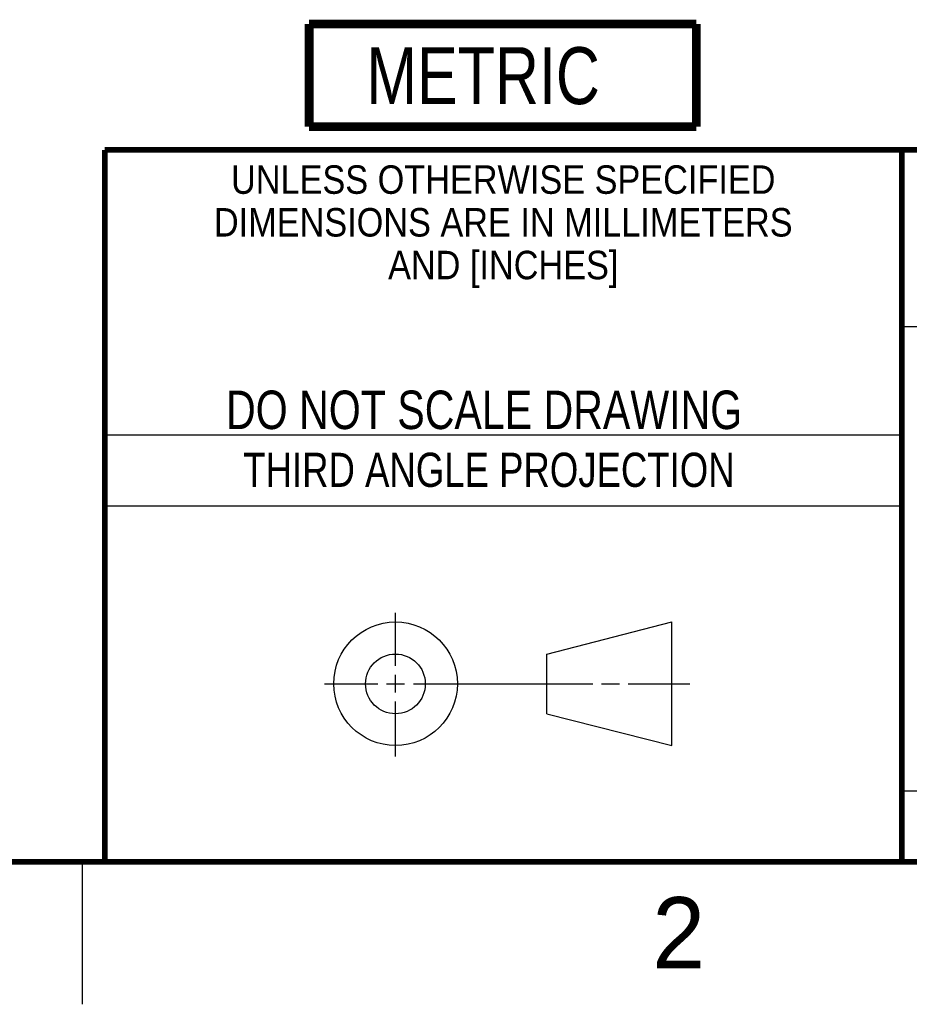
# Model space of a CAD drawing. Header units: inches. Extents: x 0 to 34, y 0 to 22.
# Tile 23 of 63: x 25.3 to 28.4, y 0 to 3.5. Entities that reach past the tile are written whole.
import ezdxf

# ---------------------------------------------------------------- set-up
doc = ezdxf.new("R2010")
doc.units = ezdxf.units.IN
doc.header["$LTSCALE"] = 1.87
doc.header["$MEASUREMENT"] = 0
doc.layers.get('0').update_dxf_attribs({"linetype": 'CONTINUOUS'})
doc.styles.get("Standard").update_dxf_attribs({"font": 'txt', "width": 0.8})
doc.styles.add('TEXTSTYLE_2', font='txt')
doc.styles.add('TEXTSTYLE_3', font='txt', dxfattribs={"width": 0.9})

# ---------------------------------------------------------------- blocks, each defined once
blk = doc.blocks.new('METRIC_BL1', base_point=(26.9779, 3.2619))
at = {"color": 7, "linetype": 'CONTINUOUS', "const_width": 0.0309}
for points in [[(26.2979, 3.4419), (27.6579, 3.4419)], [(26.2979, 3.4419), (26.2979, 3.0819)], [(27.6579, 3.4419), (27.6579, 3.0819)], [(26.2979, 3.0819), (27.6579, 3.0819)]]:
    blk.add_lwpolyline(points, dxfattribs=at)
at = {"color": 2, "linetype": 'CONTINUOUS', "width": 0.8}
blk.add_text('METRIC', height=0.2, dxfattribs=at).set_placement((26.4992, 3.1608))

msp = doc.modelspace()

# ---------------------------------------------------------------- linework, layer by layer
at = {"color": 2, "linetype": 'CONTINUOUS'}
for p, q in [((28.38, 2.38), (28.61, 2.38)), ((25.58, 2), (28.38, 2)), ((25.58, 1.75), (28.38, 1.75)), ((26.6016, 1.1882), (26.6016, 1.375)), ((26.6016, 1.0944), (26.6016, 1.1569)), ((26.3514, 1.1257), (26.5391, 1.1257)), ((26.5703, 1.1257), (26.6328, 1.1257)), ((26.6641, 1.1257), (27.2943, 1.1257)), ((27.3256, 1.1257), (27.3881, 1.1257)), ((27.4193, 1.1257), (27.6351, 1.1257)), ((26.6016, 0.8704), (26.6016, 1.0632)), ((28.38, 0.75), (33.5, 0.75)), ((25.5, 0.5), (25.5, 0))]:
    msp.add_line(p, q, dxfattribs=at)
at = {"color": 7, "linetype": 'CONTINUOUS'}
for p, q in [((27.1331, 1.23), (27.5726, 1.3428)), ((27.5726, 0.9086), (27.5726, 1.3428)), ((27.1331, 1.02), (27.1331, 1.23)), ((27.1331, 1.02), (27.5726, 0.9086))]:
    msp.add_line(p, q, dxfattribs=at)
at = {"color": 7, "linetype": 'CONTINUOUS', "const_width": 0.02}
for points in [[(25.58, 3), (33.5, 3)], [(25.58, 3), (25.58, 0.5)], [(28.38, 3), (28.38, 0.5)], [(0.5, 0.5), (33.5, 0.5)]]:
    msp.add_lwpolyline(points, dxfattribs=at)
at = {"color": 7, "linetype": 'CONTINUOUS'}
for centre, radius in [((26.6016, 1.1257), 0.2171), ((26.601, 1.125), 0.105)]:
    msp.add_circle(centre, radius, dxfattribs=at)

# ---------------------------------------------------------------- block references
at = {"color": 2, "linetype": 'CONTINUOUS'}
msp.add_blockref('METRIC_BL1', (26.9779, 3.2619), dxfattribs=at)

# ---------------------------------------------------------------- texts
at = {"color": 2, "linetype": 'CONTINUOUS', "line_spacing_factor": 0.9}
for s, insert, char_height, width, attachment_point, style in [('UNLESS OTHERWISE SPECIFIED', (26.9799, 2.9459), 0.1, 2.34, 2, 'TEXTSTYLE_3'), ('DIMENSIONS ARE IN MILLIMETERS', (26.9799, 2.7959), 0.1, 2.61, 2, 'TEXTSTYLE_3'), ('AND [INCHES]', (26.9799, 2.6459), 0.1, 1.08, 2, 'TEXTSTYLE_3'), ('2', (27.5035, 0.3763), 0.25, 0.25, 1, 'TEXTSTYLE_2')]:
    msp.add_mtext(s, dxfattribs=dict(at, insert=insert, char_height=char_height, width=width, attachment_point=attachment_point, style=style))
at = {"color": 7, "linetype": 'CONTINUOUS', "insert": (26.9127, 2.1549), "char_height": 0.135, "width": 2.16, "attachment_point": 2, "line_spacing_factor": 0.9}
msp.add_mtext('DO NOT SCALE DRAWING', dxfattribs=at)
at = {"color": 2, "linetype": 'CONTINUOUS', "insert": (26.9296, 1.9368), "char_height": 0.12, "width": 2.112, "attachment_point": 2, "line_spacing_factor": 0.9}
msp.add_mtext('THIRD ANGLE PROJECTION', dxfattribs=at)

doc.saveas('drawing.dxf')
